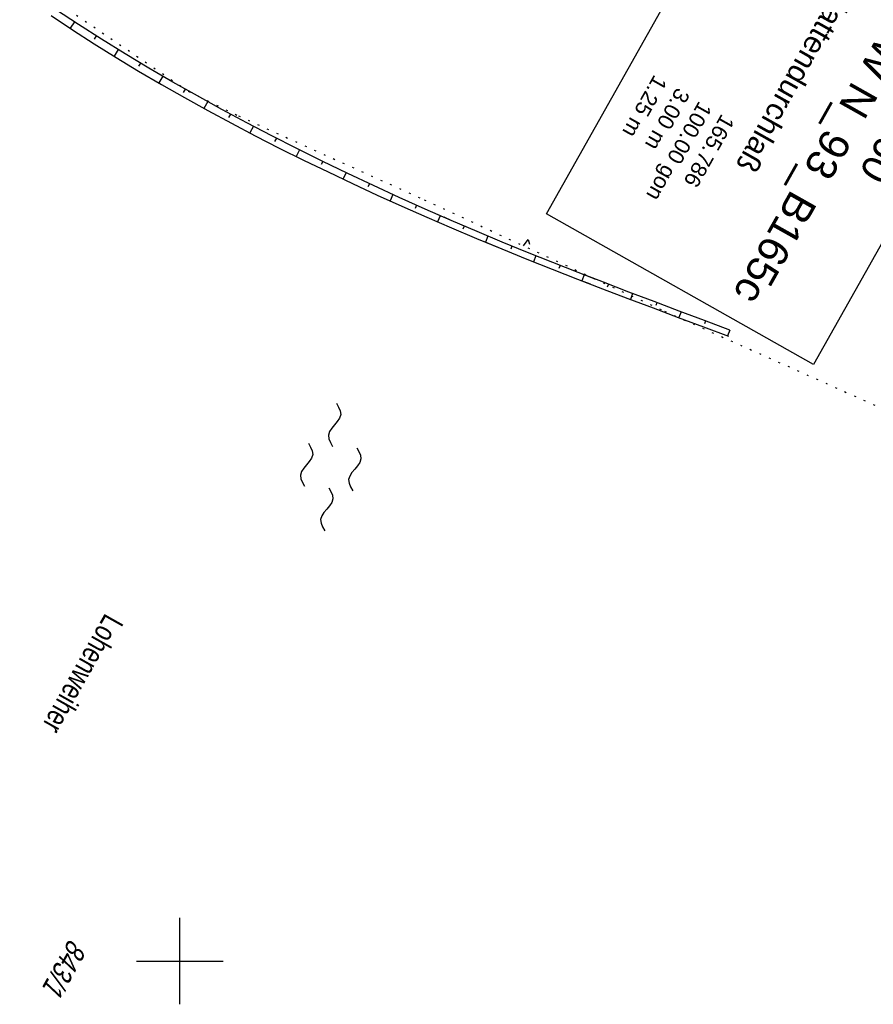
# Model space of a CAD drawing. Extents: x 509054 to 510017, y 459212 to 460305.
# Tile 46 of 63: x 509781 to 509880, y 459895 to 460009. Entities that reach past the tile are written whole.
import ezdxf

# ---------------------------------------------------------------- set-up
doc = ezdxf.new("R2010")
doc.units = 0
doc.header["$LTSCALE"] = 10
doc.header["$MEASUREMENT"] = 0
for name, pattern in [('AUSGEZOGEN', [0]), ('LT00', [0]), ('PUNKTX2_STR', [0.6, 0.1, -0.5])]:
    doc.linetypes.add(name, pattern=pattern)
doc.layers.get('0').update_dxf_attribs({"linetype": 'LT00'})
for name, color, linetype in [('--WASSER_GRENZE', 180, 'PUNKTX2_STR'), ('--WASSER_NUTZUNG', 180, 'Continuous'), ('BW_TEXT_A', 20, 'AUSGEZOGEN'), ('DFK_BES-NAME', 255, 'LT00'), ('DFK_FLUR_NR', 250, 'LT00'), ('DFK_KATASTER', 250, 'LT00'), ('V109_BOESCH', 250, 'LT00'), ('V109_BOSCHUNG', 250, 'LT00'), ('V110_BOESCH', 250, 'LT00'), ('V110_BOSCHUNG', 250, 'LT00'), ('V110_RASTER', 250, 'LT00')]:
    doc.layers.add(name, color=color, linetype=linetype)
doc.styles.add('Beschrift', font='ARIAL.TTF')
doc.styles.get("Standard").update_dxf_attribs({"font": 'ARIAL.TTF'})

# ---------------------------------------------------------------- blocks, each defined once
blk = doc.blocks.new('SYMB7050')
at = {"color": 0, "linetype": 'ByBlock'}
blk.add_lwpolyline([(0, 0), (0, 0.093), (0.046, 0.058)], dxfattribs=at)
blk = doc.blocks.new('SYMB7250')
at = {"color": 0, "linetype": 'ByBlock'}
for points in [[(-0.25, 0.28), (-0.208333, 0.308889), (-0.166667, 0.331111), (-0.125, 0.34), (-0.083333, 0.331111), (-0.041667, 0.308889), (0, 0.28)], [(0, 0.28), (0.041667, 0.251111), (0.083333, 0.228889), (0.125, 0.22), (0.166667, 0.228889), (0.208333, 0.251111), (0.25, 0.28)], [(-0.74, 0), (-0.698333, 0.028889), (-0.656667, 0.051111), (-0.615, 0.06), (-0.573333, 0.051111), (-0.531667, 0.028889), (-0.49, 0)], [(-0.49, 0), (-0.448333, -0.028889), (-0.406667, -0.051111), (-0.365, -0.06), (-0.323333, -0.051111), (-0.281667, -0.028889), (-0.24, 0)], [(0.24, 0), (0.281667, 0.028889), (0.323333, 0.051111), (0.365, 0.06), (0.406667, 0.051111), (0.448333, 0.028889), (0.49, 0)], [(0.49, 0), (0.531667, -0.028889), (0.573333, -0.051111), (0.615, -0.06), (0.656667, -0.051111), (0.698333, -0.028889), (0.74, 0)], [(-0.25, -0.28), (-0.208333, -0.251111), (-0.166667, -0.228889), (-0.125, -0.22), (-0.083333, -0.228889), (-0.041667, -0.251111), (0, -0.28)], [(0, -0.28), (0.041667, -0.308889), (0.083333, -0.331111), (0.125, -0.34), (0.166667, -0.331111), (0.208333, -0.308889), (0.25, -0.28)]]:
    blk.add_lwpolyline(points, dxfattribs=at)

msp = doc.modelspace()

# ---------------------------------------------------------------- linework, layer by layer
at = {"layer": '--WASSER_GRENZE', "ltscale": 0.2}
for p, q in [((509764.25, 460025.55), (509801.03, 460000.54)), ((509801.03, 460000.54), (509806.8, 459997.71)), ((509806.8, 459997.71), (509828.26, 459988.02)), ((509828.26, 459988.02), (509856.05, 459975.13)), ((509856.05, 459975.13), (509885.16, 459962.13))]:
    msp.add_line(p, q, dxfattribs=at)
at = {"layer": 'V109_BOESCH'}
for points in [[(509847.82, 459978.92), (509846.05, 459979.61), (509843.12, 459980.76), (509840.2, 459981.94), (509837.28, 459983.13), (509834.37, 459984.35), (509831.37, 459985.63), (509830.55, 459985.99)], [(509835.18, 459983.18), (509837.22, 459982.33), (509840.14, 459981.15), (509843.06, 459979.99), (509845.97, 459978.84), (509847.43, 459978.28)]]:
    msp.add_lwpolyline(points, dxfattribs=at)
at = {"layer": 'V109_BOSCHUNG'}
for p, q in [((509832.87, 459984.98), (509832.74, 459984.66)), ((509835.63, 459983.81), (509835.34, 459983.11)), ((509838.4, 459982.67), (509838.26, 459982.32)), ((509841.18, 459981.54), (509840.9, 459980.84)), ((509843.97, 459980.43), (509843.83, 459980.08)), ((509846.76, 459979.34), (509846.49, 459978.65))]:
    msp.add_line(p, q, dxfattribs=at)
at = {"layer": 'V110_BOESCH'}
for points in [[(509785.13, 460009.31), (509787.59, 460007.67), (509790.1, 460006.06), (509792.65, 460004.46), (509795.24, 460002.9), (509797.87, 460001.35), (509800.54, 459999.83), (509803.24, 459998.34), (509805.97, 459996.86), (509808.73, 459995.42), (509811.51, 459993.99), (509814.32, 459992.6), (509817.14, 459991.23), (509819.98, 459989.88), (509822.83, 459988.56), (509825.69, 459987.26), (509828.56, 459986), (509831.43, 459984.76), (509834.3, 459983.54), (509837.22, 459982.33), (509840.14, 459981.15), (509843.06, 459979.99), (509845.97, 459978.84), (509848.89, 459977.72), (509851.8, 459976.61), (509854.72, 459975.51), (509857.63, 459974.42), (509860.54, 459973.33), (509863.45, 459972.25)], [(509863.61, 459972.95), (509860.68, 459974.04), (509857.75, 459975.14), (509854.83, 459976.24), (509851.9, 459977.35), (509848.97, 459978.48), (509846.05, 459979.61), (509843.12, 459980.76), (509840.2, 459981.94), (509837.28, 459983.13), (509834.37, 459984.35), (509831.37, 459985.63), (509828.37, 459986.94), (509825.38, 459988.28), (509822.4, 459989.65), (509819.44, 459991.05), (509816.48, 459992.48), (509813.55, 459993.93), (509810.63, 459995.41), (509807.74, 459996.93), (509804.87, 459998.47), (509802.03, 460000.03), (509799.21, 460001.63), (509796.43, 460003.25), (509793.68, 460004.9), (509790.96, 460006.58), (509788.29, 460008.29), (509785.65, 460010.02)]]:
    msp.add_lwpolyline(points, dxfattribs=at)
at = {"layer": 'V110_BOSCHUNG'}
for p, q in [((509787.83, 460008.59), (509787.34, 460007.84)), ((509790.34, 460006.97), (509790.1, 460006.59)), ((509792.89, 460005.39), (509792.41, 460004.61)), ((509795.45, 460003.83), (509795.21, 460003.45)), ((509798.03, 460002.31), (509797.57, 460001.53)), ((509800.62, 460000.82), (509800.4, 460000.43)), ((509803.24, 459999.36), (509802.8, 459998.58)), ((509805.86, 459997.93), (509805.65, 459997.54)), ((509808.51, 459996.52), (509808.1, 459995.74)), ((509811.17, 459995.14), (509810.97, 459994.75)), ((509813.84, 459993.79), (509813.46, 459993.02)), ((509816.52, 459992.46), (509816.34, 459992.08)), ((509819.22, 459991.15), (509818.86, 459990.4)), ((509821.93, 459989.87), (509821.76, 459989.5)), ((509824.65, 459988.62), (509824.32, 459987.88)), ((509827.38, 459987.38), (509827.22, 459987.02)), ((509830.12, 459986.17), (509829.81, 459985.45)), ((509832.87, 459984.98), (509832.72, 459984.63)), ((509835.63, 459983.81), (509835.34, 459983.11)), ((509838.4, 459982.67), (509838.26, 459982.32)), ((509841.18, 459981.54), (509840.9, 459980.84)), ((509843.97, 459980.43), (509843.83, 459980.08)), ((509846.76, 459979.34), (509846.49, 459978.65)), ((509849.55, 459978.25), (509849.42, 459977.91)), ((509852.35, 459977.18), (509852.09, 459976.5)), ((509855.16, 459976.12), (509855.03, 459975.78)), ((509857.96, 459975.06), (509857.71, 459974.39)), ((509860.77, 459974.01), (509860.65, 459973.67)), ((509863.58, 459972.96), (509863.33, 459972.29))]:
    msp.add_line(p, q, dxfattribs=at)
at = {"layer": 'V110_RASTER'}
for p, q in [((509800, 459895), (509800, 459905)), ((509795, 459900), (509805, 459900))]:
    msp.add_line(p, q, dxfattribs=at)

# ---------------------------------------------------------------- block references
at = {"layer": '--WASSER_NUTZUNG', "xscale": 9.999999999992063, "yscale": 9.999999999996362, "zscale": 10, "rotation": 264.7376999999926}
msp.add_blockref('SYMB7250', (509817.44, 459957.12), dxfattribs=at)
at = {"layer": 'DFK_KATASTER', "xscale": 10, "yscale": 10, "zscale": 10, "rotation": 322.6385399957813}
msp.add_blockref('SYMB7050', (509839.73, 459982.69), dxfattribs=at)

# ---------------------------------------------------------------- texts
at = {"layer": 'DFK_BES-NAME', "width": 0.75}
msp.add_text('Lohenweiher', height=2.5, rotation=240.5925, dxfattribs=at).set_placement((509791.4, 459940.31))
at = {"layer": 'DFK_FLUR_NR', "oblique": 13.754, "width": 0.75}
msp.add_text('843/1', height=2.5, rotation=240.5925, dxfattribs=at).set_placement((509787.28, 459902.69))

# ---------------------------------------------------------------- next in the draw order: texts
at = {"layer": 'BW_TEXT_A', "insert": (509890.46, 460005.34), "char_height": 2, "width": 37.5546, "attachment_point": 1, "rotation": 240.5925, "style": 'Beschrift', "bg_fill": 3, "box_fill_scale": 1.5, "bg_fill_color": 256, "bg_fill_transparency": 0}
msp.add_mtext('\\pt20;{\\Funir_o|c0;\\H1.75x;6738760\\fArial|b0|i0|c238|p34;\\H0.5714x;\\P\\ptz;\\H1.75x;BW N_93_B1\\fArial|b0|i0|c0|p34;65c\\fArial|b0|i0|c238|p34;\\W0.8;\\P\\H0.3714x;\\W1;\\P\\fArial|b0|i0|c0|p34;\\H1.924x;Plattendurchlaß\\fArial|b0|i0|c238|p34;\\W0.9;\\P\\H0.1999x;\\W1;\\P\\pt8,20;\\H3.602x;K\\fArial|b0|i0|c0|p34;m^I^I\\fArial|b0|i0|c238|p34;1\\fArial|b0|i0|c0|p34;65.786\\fArial|b0|i0|c238|p34;\\PBw.Wi\\fArial|b0|i0|c0|p34;.^I^I100.00\\fArial|b0|i0|c238|p34; gon\\PL.W.^I\\fArial|b0|i0|c0|p34;                 3.00 \\fArial|b0|i0|c238|p34;m\\P\\fArial|b0|i0|c0|p34;L.H.^I                 1.25 m}', dxfattribs=at)

# ---------------------------------------------------------------- next in the draw order: linework, layer by layer
at = {"layer": 'BW_TEXT_A'}
msp.add_lwpolyline([(509894.43, 460006.5), (509873.28, 459968.98), (509842.38, 459986.4), (509863.53, 460023.91)], close=True, dxfattribs=at)

doc.saveas('drawing.dxf')
